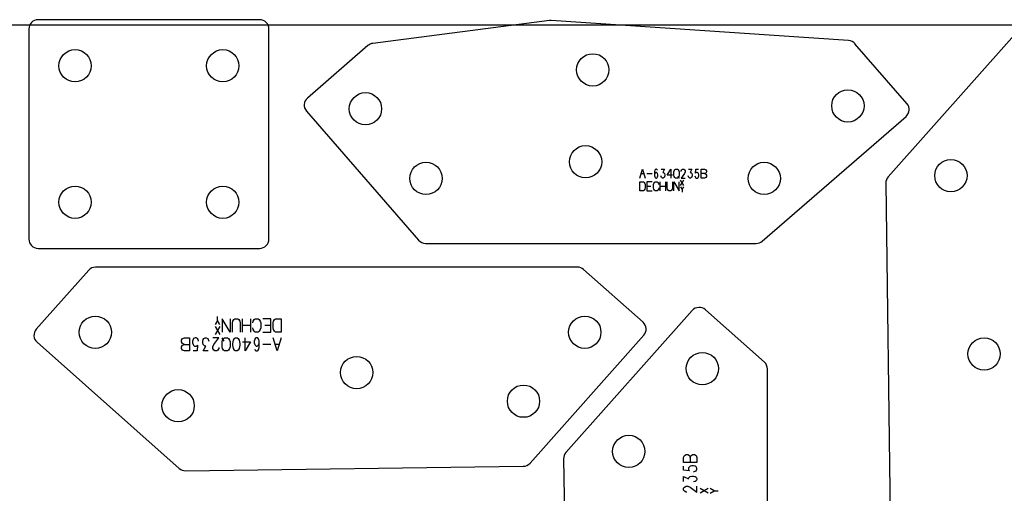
# Model space of a CAD drawing. Header units: millimetres. Extents: x 0 to 2500, y 0 to 1253.
# Tile 15 of 16: x 1592 to 2126, y 996 to 1253. Entities that reach past the tile are written whole.
import ezdxf

# ---------------------------------------------------------------- set-up
doc = ezdxf.new("R2010")
doc.units = ezdxf.units.MM
doc.layers.add('PARTS', color=4, linetype='CONTINUOUS')
doc.layers.add('PLATE', color=2, linetype='CONTINUOUS')

msp = doc.modelspace()

# ---------------------------------------------------------------- linework, layer by layer
at = {"layer": 'PARTS'}
for p, q in [((1722.4, 1253), (1602.4, 1253)), ((1879.35, 1252.58), (1783.7, 1240.15)), ((2041.44, 1241.66), (1880.33, 1252.61)), ((1597.4, 1248), (1597.4, 1134)), ((1727.4, 1134), (1727.4, 1248)), ((2131.25, 1244.83), (2062.81, 1167.78)), ((1781.07, 1238.97), (1748.22, 1210.47)), ((2073.01, 1207.53), (2044.88, 1239.95)), ((1747.72, 1203.41), (1808.49, 1133.39)), ((1994.62, 1132.89), (2072.51, 1200.48)), ((1928.36, 1167.1), (1929.8, 1171.9)), ((1929.08, 1169.5), (1930.52, 1169.5)), ((1929.8, 1171.9), (1931.24, 1167.1)), ((1932.04, 1169.5), (1934.92, 1169.5)), ((1936.44, 1171.3), (1936.26, 1170.7)), ((1936.26, 1170.7), (1936.26, 1168.3)), ((1936.44, 1169.5), (1936.26, 1168.9)), ((1936.26, 1168.3), (1936.44, 1167.7)), ((1936.62, 1171.6), (1936.44, 1171.3)), ((1936.62, 1169.8), (1936.44, 1169.5)), ((1936.98, 1171.9), (1936.62, 1171.6)), ((1936.98, 1170.1), (1936.62, 1169.8)), ((1937.34, 1171.9), (1936.98, 1171.9)), ((1937.34, 1170.1), (1936.98, 1170.1)), ((1937.7, 1171.6), (1937.34, 1171.9)), ((1937.7, 1169.8), (1937.34, 1170.1)), ((1937.88, 1171.3), (1937.7, 1171.6)), ((1937.88, 1169.5), (1937.7, 1169.8)), ((1938.06, 1168.9), (1937.88, 1169.5)), ((1937.88, 1167.7), (1938.06, 1168.3)), ((1938.06, 1168.3), (1938.06, 1168.9)), ((1939.94, 1167.7), (1939.76, 1168.3)), ((1939.94, 1171.9), (1941.74, 1171.9)), ((1941.74, 1171.9), (1940.84, 1170.1)), ((1940.84, 1170.1), (1941.2, 1170.1)), ((1941.2, 1170.1), (1941.56, 1169.8)), ((1941.56, 1169.8), (1941.74, 1169.5)), ((1941.74, 1169.5), (1941.92, 1168.9)), ((1941.92, 1168.3), (1941.74, 1167.7)), ((1941.92, 1168.9), (1941.92, 1168.3)), ((1943.08, 1168.6), (1945.06, 1171.9)), ((1945.96, 1168.6), (1943.08, 1168.6)), ((1945.06, 1171.9), (1945.06, 1167.1)), ((1946.76, 1170.4), (1946.94, 1171)), ((1946.76, 1168.6), (1946.76, 1170.4)), ((1946.94, 1168), (1946.76, 1168.6)), ((1946.94, 1171), (1947.3, 1171.6)), ((1947.3, 1171.6), (1947.66, 1171.9)), ((1947.66, 1171.9), (1948.74, 1171.9)), ((1948.74, 1171.9), (1949.1, 1171.6)), ((1948.92, 1168.3), (1949.64, 1167.1)), ((1949.1, 1171.6), (1949.46, 1171)), ((1949.46, 1171), (1949.64, 1170.4)), ((1949.64, 1168.6), (1949.46, 1168)), ((1949.64, 1170.4), (1949.64, 1168.6)), ((1950.8, 1171), (1951.16, 1171.6)), ((1950.8, 1170.7), (1950.8, 1171)), ((1952.6, 1169.5), (1950.8, 1167.1)), ((1951.16, 1171.6), (1951.52, 1171.9)), ((1951.52, 1171.9), (1952.24, 1171.9)), ((1952.24, 1171.9), (1952.6, 1171.6)), ((1952.6, 1171.6), (1952.96, 1171)), ((1952.96, 1170.4), (1952.6, 1169.5)), ((1952.96, 1171), (1952.96, 1170.4)), ((1954.66, 1167.7), (1954.48, 1168.3)), ((1954.66, 1171.9), (1956.46, 1171.9)), ((1956.46, 1171.9), (1955.56, 1170.1)), ((1955.56, 1170.1), (1955.92, 1170.1)), ((1955.92, 1170.1), (1956.28, 1169.8)), ((1956.28, 1169.8), (1956.46, 1169.5)), ((1956.46, 1169.5), (1956.64, 1168.9)), ((1956.64, 1168.3), (1956.46, 1167.7)), ((1956.64, 1168.9), (1956.64, 1168.3)), ((1958.16, 1168.3), (1958.34, 1167.7)), ((1958.52, 1169.8), (1958.7, 1171.9)), ((1958.88, 1170.1), (1958.52, 1169.8)), ((1958.7, 1171.9), (1960.14, 1171.9)), ((1959.6, 1170.1), (1958.88, 1170.1)), ((1959.96, 1169.8), (1959.6, 1170.1)), ((1960.14, 1169.5), (1959.96, 1169.8)), ((1960.32, 1168.9), (1960.14, 1169.5)), ((1960.14, 1167.7), (1960.32, 1168.3)), ((1960.32, 1168.3), (1960.32, 1168.9)), ((1961.48, 1167.1), (1961.48, 1171.9)), ((1961.48, 1171.9), (1963.28, 1171.9)), ((1963.28, 1169.5), (1961.48, 1169.5)), ((1963.28, 1171.9), (1964, 1171.6)), ((1964, 1169.8), (1963.28, 1169.5)), ((1963.28, 1169.5), (1964, 1169.2)), ((1964, 1171.6), (1964.36, 1171)), ((1964.36, 1170.4), (1964, 1169.8)), ((1964, 1169.2), (1964.36, 1168.6)), ((1964.36, 1171), (1964.36, 1170.4)), ((1964.36, 1168.6), (1964.36, 1168)), ((1928.36, 1160.26), (1928.36, 1165.06)), ((1928.36, 1165.06), (1930.34, 1165.06)), ((1930.34, 1165.06), (1930.7, 1164.76)), ((1930.7, 1164.76), (1931.06, 1164.16)), ((1931.06, 1164.16), (1931.24, 1163.56)), ((1931.24, 1163.56), (1931.24, 1161.76)), ((1934.92, 1165.06), (1932.04, 1165.06)), ((1932.04, 1165.06), (1932.04, 1160.26)), ((1935.72, 1163.56), (1935.9, 1164.16)), ((1935.72, 1161.76), (1935.72, 1163.56)), ((1935.9, 1164.16), (1936.26, 1164.76)), ((1936.26, 1164.76), (1936.62, 1165.06)), ((1936.44, 1167.7), (1936.62, 1167.4)), ((1936.62, 1167.4), (1936.98, 1167.1)), ((1936.62, 1165.06), (1937.7, 1165.06)), ((1936.98, 1167.1), (1937.34, 1167.1)), ((1937.34, 1167.1), (1937.7, 1167.4)), ((1937.7, 1167.4), (1937.88, 1167.7)), ((1937.7, 1165.06), (1938.06, 1164.76)), ((1938.06, 1164.76), (1938.42, 1164.16)), ((1938.42, 1164.16), (1938.6, 1163.56)), ((1939.4, 1160.26), (1939.4, 1165.06)), ((1940.12, 1167.4), (1939.94, 1167.7)), ((1940.66, 1167.1), (1940.12, 1167.4)), ((1941.02, 1167.1), (1940.66, 1167.1)), ((1941.56, 1167.4), (1941.02, 1167.1)), ((1941.74, 1167.7), (1941.56, 1167.4)), ((1942.28, 1165.06), (1942.28, 1160.26)), ((1943.08, 1161.76), (1943.08, 1165.06)), ((1945.96, 1165.06), (1945.96, 1161.76)), ((1946.76, 1160.26), (1946.76, 1165.06)), ((1946.76, 1165.06), (1949.64, 1160.26)), ((1947.3, 1167.4), (1946.94, 1168)), ((1947.66, 1167.1), (1947.3, 1167.4)), ((1948.74, 1167.1), (1947.66, 1167.1)), ((1949.1, 1167.4), (1948.74, 1167.1)), ((1949.46, 1168), (1949.1, 1167.4)), ((1949.64, 1160.26), (1949.64, 1165.06)), ((1950.44, 1163.02), (1952.17, 1165.9)), ((1952.17, 1163.02), (1950.44, 1165.9)), ((1950.8, 1167.1), (1952.96, 1167.1)), ((1954.84, 1167.4), (1954.66, 1167.7)), ((1955.38, 1167.1), (1954.84, 1167.4)), ((1955.74, 1167.1), (1955.38, 1167.1)), ((1956.28, 1167.4), (1955.74, 1167.1)), ((1956.46, 1167.7), (1956.28, 1167.4)), ((1958.34, 1167.7), (1958.52, 1167.4)), ((1958.52, 1167.4), (1959.06, 1167.1)), ((1959.06, 1167.1), (1959.42, 1167.1)), ((1959.42, 1167.1), (1959.96, 1167.4)), ((1959.96, 1167.4), (1960.14, 1167.7)), ((1963.28, 1167.1), (1961.48, 1167.1)), ((1964, 1167.4), (1963.28, 1167.1)), ((1964.36, 1168), (1964, 1167.4)), ((2061.55, 1164.39), (2063.96, 981.45)), ((1930.34, 1160.26), (1928.36, 1160.26)), ((1930.7, 1160.56), (1930.34, 1160.26)), ((1931.06, 1161.16), (1930.7, 1160.56)), ((1931.24, 1161.76), (1931.06, 1161.16)), ((1932.04, 1162.66), (1934.2, 1162.66)), ((1932.04, 1160.26), (1934.92, 1160.26)), ((1935.9, 1161.16), (1935.72, 1161.76)), ((1936.26, 1160.56), (1935.9, 1161.16)), ((1936.62, 1160.26), (1936.26, 1160.56)), ((1937.7, 1160.26), (1936.62, 1160.26)), ((1938.06, 1160.56), (1937.7, 1160.26)), ((1938.42, 1161.16), (1938.06, 1160.56)), ((1938.6, 1161.76), (1938.42, 1161.16)), ((1939.4, 1162.66), (1942.28, 1162.66)), ((1943.26, 1161.16), (1943.08, 1161.76)), ((1943.62, 1160.56), (1943.26, 1161.16)), ((1943.98, 1160.26), (1943.62, 1160.56)), ((1945.06, 1160.26), (1943.98, 1160.26)), ((1945.42, 1160.56), (1945.06, 1160.26)), ((1945.78, 1161.16), (1945.42, 1160.56)), ((1945.96, 1161.76), (1945.78, 1161.16)), ((1950.44, 1162.3), (1951.31, 1160.86)), ((1951.31, 1160.86), (1952.17, 1162.3)), ((1951.31, 1160.86), (1951.31, 1159.42)), ((1812.26, 1131.66), (1991.34, 1131.66)), ((1602.4, 1129), (1722.4, 1129)), ((1629.78, 1117.11), (1601.39, 1085.14)), ((1894.53, 1118.79), (1633.52, 1118.79)), ((1930.07, 1088.9), (1897.85, 1117.53)), ((1956.76, 1095.3), (1888.32, 1018.25)), ((1995.79, 1067.33), (1963.82, 1095.72)), ((1699.57, 1089.9), (1698.28, 1087.74)), ((1699.57, 1089.9), (1699.57, 1092.06)), ((1700.87, 1087.74), (1699.57, 1089.9)), ((1706.39, 1083.6), (1702.07, 1090.8)), ((1702.07, 1090.8), (1702.07, 1083.6)), ((1706.39, 1090.8), (1706.39, 1083.6)), ((1707.59, 1088.55), (1707.86, 1089.45)), ((1707.59, 1083.6), (1707.59, 1088.55)), ((1707.86, 1089.45), (1708.4, 1090.35)), ((1708.4, 1090.35), (1708.94, 1090.8)), ((1708.94, 1090.8), (1710.56, 1090.8)), ((1710.56, 1090.8), (1711.1, 1090.35)), ((1711.1, 1090.35), (1711.64, 1089.45)), ((1711.64, 1089.45), (1711.91, 1088.55)), ((1711.91, 1088.55), (1711.91, 1083.6)), ((1713.11, 1083.6), (1713.11, 1090.8)), ((1717.43, 1090.8), (1717.43, 1083.6)), ((1718.63, 1088.55), (1718.9, 1089.45)), ((1718.9, 1089.45), (1719.44, 1090.35)), ((1719.44, 1090.35), (1719.98, 1090.8)), ((1719.98, 1090.8), (1721.6, 1090.8)), ((1721.6, 1090.8), (1722.14, 1090.35)), ((1722.14, 1090.35), (1722.68, 1089.45)), ((1722.68, 1089.45), (1722.95, 1088.55)), ((1722.95, 1088.55), (1722.95, 1085.85)), ((1728.47, 1090.8), (1724.15, 1090.8)), ((1728.47, 1083.6), (1728.47, 1090.8)), ((1729.67, 1088.55), (1729.94, 1089.45)), ((1729.67, 1085.85), (1729.67, 1088.55)), ((1729.94, 1089.45), (1730.48, 1090.35)), ((1730.48, 1090.35), (1731.02, 1090.8)), ((1731.02, 1090.8), (1733.99, 1090.8)), ((1733.99, 1090.8), (1733.99, 1083.6)), ((1700.87, 1086.66), (1698.28, 1082.34)), ((1698.28, 1086.66), (1700.87, 1082.34)), ((1717.43, 1087.2), (1713.11, 1087.2)), ((1718.9, 1084.95), (1718.63, 1085.85)), ((1719.44, 1084.05), (1718.9, 1084.95)), ((1719.98, 1083.6), (1719.44, 1084.05)), ((1721.6, 1083.6), (1719.98, 1083.6)), ((1722.14, 1084.05), (1721.6, 1083.6)), ((1722.68, 1084.95), (1722.14, 1084.05)), ((1722.95, 1085.85), (1722.68, 1084.95)), ((1724.15, 1083.6), (1728.47, 1083.6)), ((1728.47, 1087.2), (1725.23, 1087.2)), ((1729.94, 1084.95), (1729.67, 1085.85)), ((1730.48, 1084.05), (1729.94, 1084.95)), ((1731.02, 1083.6), (1730.48, 1084.05)), ((1733.99, 1083.6), (1731.02, 1083.6)), ((1601.81, 1078.08), (1678.86, 1009.64)), ((1679.99, 1079.19), (1680.53, 1080.09)), ((1679.99, 1078.29), (1679.99, 1079.19)), ((1680.53, 1077.39), (1679.99, 1078.29)), ((1680.53, 1080.09), (1681.61, 1080.54)), ((1681.61, 1076.94), (1680.53, 1077.39)), ((1681.61, 1080.54), (1684.31, 1080.54)), ((1684.31, 1080.54), (1684.31, 1073.34)), ((1686.32, 1079.64), (1686.05, 1078.74)), ((1686.05, 1078.74), (1686.05, 1077.84)), ((1686.05, 1077.84), (1686.32, 1076.94)), ((1686.59, 1080.09), (1686.32, 1079.64)), ((1687.4, 1080.54), (1686.59, 1080.09)), ((1687.94, 1080.54), (1687.4, 1080.54)), ((1688.75, 1080.09), (1687.94, 1080.54)), ((1689.02, 1079.64), (1688.75, 1080.09)), ((1689.29, 1078.74), (1689.02, 1079.64)), ((1691.57, 1078.74), (1691.84, 1079.64)), ((1691.57, 1077.84), (1691.57, 1078.74)), ((1691.84, 1076.94), (1691.57, 1077.84)), ((1691.84, 1079.64), (1692.11, 1080.09)), ((1692.11, 1080.09), (1692.92, 1080.54)), ((1692.92, 1080.54), (1693.46, 1080.54)), ((1693.46, 1080.54), (1694.27, 1080.09)), ((1694.27, 1080.09), (1694.54, 1079.64)), ((1694.54, 1079.64), (1694.81, 1078.74)), ((1700.33, 1080.54), (1697.09, 1080.54)), ((1697.63, 1076.94), (1700.33, 1080.54)), ((1703.15, 1078.74), (1702.07, 1080.54)), ((1702.07, 1078.29), (1702.34, 1079.19)), ((1702.07, 1075.59), (1702.07, 1078.29)), ((1702.34, 1079.19), (1702.88, 1080.09)), ((1702.88, 1080.09), (1703.42, 1080.54)), ((1703.42, 1080.54), (1705.04, 1080.54)), ((1705.04, 1080.54), (1705.58, 1080.09)), ((1705.58, 1080.09), (1706.12, 1079.19)), ((1706.12, 1079.19), (1706.39, 1078.29)), ((1706.39, 1078.29), (1706.39, 1075.59)), ((1707.86, 1077.39), (1708.13, 1079.19)), ((1707.86, 1076.49), (1707.86, 1077.39)), ((1708.13, 1079.19), (1708.67, 1080.09)), ((1708.67, 1080.09), (1709.21, 1080.54)), ((1709.21, 1080.54), (1710.29, 1080.54)), ((1710.29, 1080.54), (1710.83, 1080.09)), ((1710.83, 1080.09), (1711.37, 1079.19)), ((1711.37, 1079.19), (1711.64, 1077.39)), ((1711.64, 1077.39), (1711.64, 1076.49)), ((1713.11, 1078.29), (1717.43, 1078.29)), ((1714.46, 1073.34), (1714.46, 1080.54)), ((1717.43, 1078.29), (1714.46, 1073.34)), ((1719.71, 1079.64), (1719.44, 1078.74)), ((1719.44, 1078.74), (1719.44, 1077.84)), ((1719.44, 1077.84), (1719.71, 1076.94)), ((1719.98, 1080.09), (1719.71, 1079.64)), ((1720.52, 1080.54), (1719.98, 1080.09)), ((1721.06, 1080.54), (1720.52, 1080.54)), ((1721.6, 1080.09), (1721.06, 1080.54)), ((1721.87, 1079.64), (1721.6, 1080.09)), ((1722.14, 1078.74), (1721.87, 1079.64)), ((1721.87, 1076.94), (1722.14, 1077.84)), ((1722.14, 1075.14), (1722.14, 1078.74)), ((1731.83, 1073.34), (1729.67, 1080.54)), ((1733.99, 1080.54), (1731.83, 1073.34)), ((1868.86, 1012.47), (1930.49, 1081.84)), ((1679.99, 1075.59), (1680.53, 1076.49)), ((1679.99, 1074.69), (1679.99, 1075.59)), ((1680.53, 1073.79), (1679.99, 1074.69)), ((1680.53, 1076.49), (1681.61, 1076.94)), ((1681.61, 1073.34), (1680.53, 1073.79)), ((1681.61, 1076.94), (1684.31, 1076.94)), ((1684.31, 1073.34), (1681.61, 1073.34)), ((1686.32, 1076.94), (1686.59, 1076.49)), ((1688.48, 1073.34), (1686.32, 1073.34)), ((1686.59, 1076.49), (1687.13, 1076.04)), ((1687.13, 1076.04), (1688.21, 1076.04)), ((1688.21, 1076.04), (1688.75, 1076.49)), ((1688.75, 1076.49), (1688.48, 1073.34)), ((1692.11, 1076.49), (1691.84, 1076.94)), ((1691.84, 1073.34), (1693.19, 1076.04)), ((1694.54, 1073.34), (1691.84, 1073.34)), ((1692.65, 1076.04), (1692.11, 1076.49)), ((1693.19, 1076.04), (1692.65, 1076.04)), ((1697.09, 1075.59), (1697.63, 1076.94)), ((1697.09, 1074.69), (1697.09, 1075.59)), ((1697.63, 1073.79), (1697.09, 1074.69)), ((1698.17, 1073.34), (1697.63, 1073.79)), ((1699.25, 1073.34), (1698.17, 1073.34)), ((1699.79, 1073.79), (1699.25, 1073.34)), ((1700.33, 1074.69), (1699.79, 1073.79)), ((1700.33, 1075.14), (1700.33, 1074.69)), ((1702.34, 1074.69), (1702.07, 1075.59)), ((1702.88, 1073.79), (1702.34, 1074.69)), ((1703.42, 1073.34), (1702.88, 1073.79)), ((1705.04, 1073.34), (1703.42, 1073.34)), ((1705.58, 1073.79), (1705.04, 1073.34)), ((1706.12, 1074.69), (1705.58, 1073.79)), ((1706.39, 1075.59), (1706.12, 1074.69)), ((1708.13, 1074.69), (1707.86, 1076.49)), ((1708.67, 1073.79), (1708.13, 1074.69)), ((1709.21, 1073.34), (1708.67, 1073.79)), ((1710.29, 1073.34), (1709.21, 1073.34)), ((1710.83, 1073.79), (1710.29, 1073.34)), ((1711.37, 1074.69), (1710.83, 1073.79)), ((1711.64, 1076.49), (1711.37, 1074.69)), ((1719.71, 1076.94), (1719.98, 1076.49)), ((1719.71, 1074.24), (1719.98, 1073.79)), ((1719.98, 1076.49), (1720.52, 1076.04)), ((1719.98, 1073.79), (1720.52, 1073.34)), ((1720.52, 1076.04), (1721.06, 1076.04)), ((1720.52, 1073.34), (1721.06, 1073.34)), ((1721.06, 1076.04), (1721.6, 1076.49)), ((1721.06, 1073.34), (1721.6, 1073.79)), ((1721.6, 1076.49), (1721.87, 1076.94)), ((1721.6, 1073.79), (1721.87, 1074.24)), ((1721.87, 1074.24), (1722.14, 1075.14)), ((1728.47, 1076.94), (1724.15, 1076.94)), ((1732.91, 1076.94), (1730.75, 1076.94)), ((1997.46, 802.59), (1997.46, 1063.59)), ((1887.06, 1014.86), (1889.47, 831.92)), ((1952.02, 1015.5), (1952.47, 1016.58)), ((1952.02, 1012.8), (1952.02, 1015.5)), ((1952.47, 1016.58), (1953.37, 1017.12)), ((1953.37, 1017.12), (1954.27, 1017.12)), ((1954.27, 1017.12), (1955.17, 1016.58)), ((1955.17, 1016.58), (1955.62, 1015.5)), ((1955.62, 1015.5), (1956.07, 1016.58)), ((1955.62, 1015.5), (1955.62, 1012.8)), ((1956.07, 1016.58), (1956.97, 1017.12)), ((1956.97, 1017.12), (1957.87, 1017.12)), ((1957.87, 1017.12), (1958.77, 1016.58)), ((1958.77, 1016.58), (1959.22, 1015.5)), ((1959.22, 1015.5), (1959.22, 1012.8)), ((1682.25, 1008.38), (1865.19, 1010.79)), ((1959.22, 1012.8), (1952.02, 1012.8)), ((1952.02, 1008.63), (1952.02, 1010.79)), ((1955.17, 1008.36), (1952.02, 1008.63)), ((1955.17, 1010.52), (1954.72, 1009.98)), ((1954.72, 1009.98), (1954.72, 1008.9)), ((1954.72, 1008.9), (1955.17, 1008.36)), ((1955.62, 1010.79), (1955.17, 1010.52)), ((1956.52, 1011.06), (1955.62, 1010.79)), ((1957.42, 1011.06), (1956.52, 1011.06)), ((1958.32, 1010.79), (1957.42, 1011.06)), ((1957.42, 1007.82), (1958.32, 1008.09)), ((1958.77, 1010.52), (1958.32, 1010.79)), ((1958.32, 1008.09), (1958.77, 1008.36)), ((1959.22, 1009.71), (1958.77, 1010.52)), ((1958.77, 1008.36), (1959.22, 1009.17)), ((1959.22, 1009.17), (1959.22, 1009.71)), ((1952.02, 1002.57), (1952.02, 1005.27)), ((1952.02, 1005.27), (1954.72, 1003.92)), ((1954.72, 1004.46), (1955.17, 1005)), ((1954.72, 1003.92), (1954.72, 1004.46)), ((1955.17, 1005), (1955.62, 1005.27)), ((1955.62, 1005.27), (1956.52, 1005.54)), ((1956.52, 1005.54), (1957.42, 1005.54)), ((1957.42, 1005.54), (1958.32, 1005.27)), ((1958.32, 1005.27), (1958.77, 1005)), ((1958.77, 1002.84), (1958.32, 1002.57)), ((1958.77, 1005), (1959.22, 1004.19)), ((1959.22, 1003.65), (1958.77, 1002.84)), ((1959.22, 1004.19), (1959.22, 1003.65)), ((1952.02, 998.94), (1952.47, 999.48)), ((1952.02, 997.86), (1952.02, 998.94)), ((1952.47, 997.32), (1952.02, 997.86)), ((1952.47, 999.48), (1953.37, 1000.02)), ((1953.37, 1000.02), (1954.27, 1000.02)), ((1954.27, 1000.02), (1955.62, 999.48)), ((1955.62, 999.48), (1959.22, 996.78)), ((1958.32, 1002.57), (1957.42, 1002.3)), ((1959.22, 996.78), (1959.22, 1000.02)), ((1965.34, 996.24), (1961.02, 998.83)), ((1965.34, 998.83), (1961.02, 996.24)), ((1968.58, 997.54), (1966.42, 998.83)), ((1966.42, 996.24), (1968.58, 997.54)), ((1968.58, 997.54), (1970.74, 997.54)), ((1953.37, 996.78), (1952.47, 997.32)), ((1953.82, 996.78), (1953.37, 996.78))]:
    msp.add_line(p, q, dxfattribs=at)
for centre in [(1622.4, 1228), (1702.4, 1228), (1902.82, 1225.78), (1779.71, 1204.69), (2041.02, 1206.25), (1898.94, 1175.93), (1812.48, 1166.93), (1995.71, 1166.93), (2096.82, 1168.42), (1622.4, 1154), (1702.4, 1154), (1633.36, 1083.49), (1898.51, 1083.49), (2114.81, 1071.72), (1962.17, 1063.75), (1774.92, 1061.64), (1678.22, 1043.65), (1865.31, 1046.11), (1922.33, 1018.89)]:
    msp.add_circle(centre, 8.75, dxfattribs=at)
for centre, start, end in [((1602.4, 1248), 90, 180), ((1722.4, 1248), 0, 90), ((1879.99, 1247.62), 86.1132, 97.4008), ((1784.34, 1235.2), 97.4008, 130.9498), ((2041.11, 1236.67), 40.9504, 86.1125), ((1751.5, 1206.69), 130.9498, 220.9499), ((2069.24, 1204.26), 310.9508, 40.9495), ((2066.55, 1164.46), 138.3866, 180.7547), ((1602.4, 1134), 180, 270), ((1722.4, 1134), 270, 0), ((1812.26, 1136.66), 220.9503, 270), ((1991.34, 1136.66), 270, 310.9498), ((1633.52, 1113.79), 450, 498.3866), ((1894.53, 1113.79), 408.3866, 450), ((1960.5, 1091.98), 408.3865, 138.3866), ((1926.75, 1085.16), 318.3866, 408.3867), ((1605.13, 1081.82), 498.3865, 228.3866), ((1992.46, 1063.59), 360, 408.3866), ((1892.06, 1014.93), 138.3866, 180.7547), ((1682.18, 1013.38), 228.3866, 270.7547), ((1865.12, 1015.79), 270.7547, 318.3866)]:
    msp.add_arc(centre, 5, start, end, dxfattribs=at)
at = {"layer": 'PLATE'}
msp.add_line((2500, 1250), (0, 1250), dxfattribs=at)

doc.saveas('drawing.dxf')
